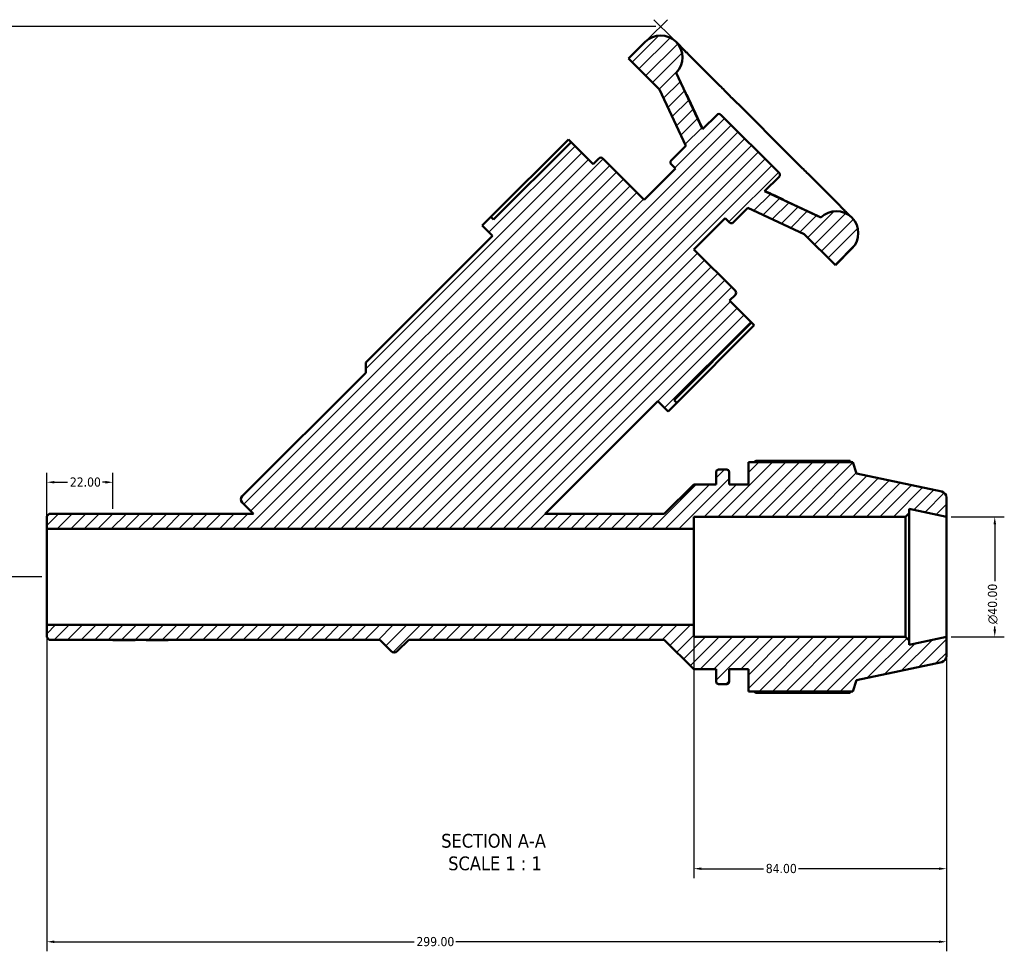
# Model space of a CAD drawing. Header units: millimetres. Extents: x 0 to 1075, y -415 to 829.
# Tile 2 of 10: x 320 to 647, y -415 to -105. Entities that reach past the tile are written whole.
import ezdxf

# ---------------------------------------------------------------- set-up
doc = ezdxf.new("R2010")
doc.units = ezdxf.units.MM
for name, color, linetype, lineweight in [('Dimension (ANSI)', 7, 'Continuous', 25), ('Hatch (ANSI)', 7, 'Continuous', 18), ('Symbol (ANSI)', 7, 'Continuous', 25), ('Visible (ANSI)', 7, 'Continuous', 50)]:
    doc.layers.add(name, color=color, linetype=linetype, lineweight=lineweight)
doc.styles.add('Label Text (ANSI)', font='tahoma.ttf')
doc.styles.add('Note Text (ANSI)', font='tahoma.ttf')
doc.dimstyles.new('Default - mm (ANSI)', dxfattribs={"dimtxt": 3.048, "dimasz": 2.5, "dimexe": 3.175, "dimexo": 1.6002, "dimgap": 0.8, "dimtad": 0, "dimtoh": 1, "dimrnd": 1e-08, "dimzin": 4, "dimdsep": 46, "dimtxsty": 'Note Text (ANSI)', "dimcen": 0.09, "dimdle": 10, "dimclrd": 256, "dimclre": 256, "dimclrt": 256, "dimadec": 1, "dimazin": 1, "dimtfac": 1, "dimtofl": 0, "dimtmove": 0, "dimatfit": 3, "dimfxl": 1, "dimtolj": 1, "dimtzin": 4, "dimlwd": -1, "dimlwe": -1, "dimarcsym": 0})

# ---------------------------------------------------------------- blocks, each defined once
blk = doc.blocks.new('*D7')
at = {"layer": 'Defpoints', "color": 0, "transparency": 16777216}
for p in [(627.53, -270.16), (627.53, -310.16), (643.57, -310.16)]:
    blk.add_point(p, dxfattribs=at)
at = {"layer": 'Dimension (ANSI)', "transparency": 16777216}
for p, q in [((629.13, -270.16), (646.75, -270.16)), ((643.57, -272.66), (643.57, -291.57)), ((643.57, -307.66), (643.57, -306.71)), ((629.13, -310.16), (646.75, -310.16))]:
    blk.add_line(p, q, dxfattribs=at)
for points in [[(643.16, -272.66), (643.99, -272.66), (643.57, -270.16)], [(643.16, -307.66), (643.99, -307.66), (643.57, -310.16)]]:
    blk.add_solid(points, dxfattribs=at)
at = {"layer": 'Dimension (ANSI)', "transparency": 16777216, "insert": (641.28, -305.91), "char_height": 3.048, "attachment_point": 1, "rotation": 90, "style": 'Note Text (ANSI)'}
blk.add_mtext('\\A1;\\fAIGDT|b0|i0;\\H3.0480;\\ln\\fTahoma|b0|i0;\\H3.0480;40.00', dxfattribs=at)
blk = doc.blocks.new('*D8')
at = {"layer": 'Defpoints', "color": 0, "transparency": 16777216}
for p in [(543.53, -306.16), (627.53, -310.16), (543.53, -387.21)]:
    blk.add_point(p, dxfattribs=at)
at = {"layer": 'Dimension (ANSI)', "transparency": 16777216}
for p, q in [((543.53, -307.76), (543.53, -390.39)), ((627.53, -311.76), (627.53, -390.39)), ((546.03, -387.21), (566.68, -387.21)), ((625.03, -387.21), (578.38, -387.21))]:
    blk.add_line(p, q, dxfattribs=at)
for points in [[(546.03, -386.8), (546.03, -387.63), (543.53, -387.21)], [(625.03, -386.8), (625.03, -387.63), (627.53, -387.21)]]:
    blk.add_solid(points, dxfattribs=at)
at = {"layer": 'Dimension (ANSI)', "transparency": 16777216, "insert": (567.48, -385.62), "char_height": 3.048, "attachment_point": 1, "style": 'Note Text (ANSI)'}
blk.add_mtext('\\A1;84.00', dxfattribs=at)
blk = doc.blocks.new('*D9')
at = {"layer": 'Defpoints', "color": 0, "transparency": 16777216}
for p in [(328.53, -306.16), (627.53, -310.16), (328.53, -411.51)]:
    blk.add_point(p, dxfattribs=at)
at = {"layer": 'Dimension (ANSI)', "transparency": 16777216}
for p, q in [((328.53, -307.76), (328.53, -414.69)), ((627.53, -311.76), (627.53, -414.69)), ((331.03, -411.51), (450.57, -411.51)), ((625.03, -411.51), (464.49, -411.51))]:
    blk.add_line(p, q, dxfattribs=at)
for points in [[(331.03, -411.09), (331.03, -411.93), (328.53, -411.51)], [(625.03, -411.09), (625.03, -411.93), (627.53, -411.51)]]:
    blk.add_solid(points, dxfattribs=at)
at = {"layer": 'Dimension (ANSI)', "transparency": 16777216, "insert": (451.37, -409.92), "char_height": 3.048, "attachment_point": 1, "style": 'Note Text (ANSI)'}
blk.add_mtext('\\A1;299.00', dxfattribs=at)
blk = doc.blocks.new('*D10')
at = {"layer": 'Defpoints', "color": 0, "transparency": 16777216}
for p in [(350.53, -258.71), (350.53, -269.16), (328.53, -274.16)]:
    blk.add_point(p, dxfattribs=at)
at = {"layer": 'Dimension (ANSI)', "transparency": 16777216}
for p, q in [((328.53, -272.56), (328.53, -255.54)), ((350.53, -267.56), (350.53, -255.54)), ((331.03, -258.71), (335.41, -258.71)), ((348.03, -258.71), (347.04, -258.71))]:
    blk.add_line(p, q, dxfattribs=at)
for points in [[(331.03, -258.29), (331.03, -259.13), (328.53, -258.71)], [(348.03, -258.29), (348.03, -259.13), (350.53, -258.71)]]:
    blk.add_solid(points, dxfattribs=at)
at = {"layer": 'Dimension (ANSI)', "transparency": 16777216, "insert": (336.21, -257.12), "char_height": 3.048, "attachment_point": 1, "style": 'Note Text (ANSI)'}
blk.add_mtext('\\A1;22.00', dxfattribs=at)
blk = doc.blocks.new('*D11')
at = {"layer": 'Defpoints', "color": 0, "transparency": 16777216}
for p in [(532.52, -107.14), (210.33, -290.16), (328.53, -290.16)]:
    blk.add_point(p, dxfattribs=at)
at = {"layer": 'Dimension (ANSI)', "transparency": 16777216}
for p, q in [((530.92, -107.14), (207.15, -107.14)), ((210.33, -109.64), (210.33, -228.32)), ((210.33, -287.66), (210.33, -236.08)), ((326.93, -290.16), (207.15, -290.16))]:
    blk.add_line(p, q, dxfattribs=at)
for points in [[(209.91, -109.64), (210.74, -109.64), (210.33, -107.14)], [(209.91, -287.66), (210.74, -287.66), (210.33, -290.16)]]:
    blk.add_solid(points, dxfattribs=at)
at = {"layer": 'Dimension (ANSI)', "transparency": 16777216, "insert": (208.73, -235.28), "char_height": 3.048, "attachment_point": 1, "rotation": 90, "style": 'Note Text (ANSI)'}
blk.add_mtext('\\A1;183', dxfattribs=at)

msp = doc.modelspace()

# ---------------------------------------------------------------- hatches: boundary and pattern name
at = {"layer": 'Hatch (ANSI)'}
h = msp.add_hatch(dxfattribs=at)
h.set_pattern_fill('ANSI31', color=256, scale=25.4, style=0)
h.set_pattern_definition([(45, (0, 0), (-2.245064, 2.245064), [])])
edge = h.paths.add_edge_path()
edge.add_ellipse((625.531, -316.539), major_axis=(0.416, -1.956), ratio=1, start_angle=0, end_angle=78)
edge.add_line((627.531, -316.539), (627.531, -310.158))
edge.add_line((627.531, -310.158), (615.073, -312.806))
edge.add_line((615.073, -312.806), (615.073, -311.358))
edge.add_line((615.073, -311.358), (613.873, -310.158))
edge.add_line((613.873, -310.158), (543.531, -310.158))
edge.add_line((543.531, -310.158), (543.531, -306.158))
edge.add_line((543.531, -306.158), (328.531, -306.158))
edge.add_line((328.531, -306.158), (328.531, -310.275))
edge.add_line((328.531, -310.275), (329.369, -311.113))
edge.add_line((329.369, -311.113), (350.531, -311.113))
edge.add_line((350.531, -311.113), (350.531, -311.158))
edge.add_line((350.531, -311.158), (357.865, -311.158))
edge.add_line((357.865, -311.158), (357.865, -311.113))
edge.add_line((357.865, -311.113), (361.531, -311.113))
edge.add_line((361.531, -311.113), (361.531, -311.158))
edge.add_line((361.531, -311.158), (368.865, -311.158))
edge.add_line((368.865, -311.158), (368.865, -311.113))
edge.add_line((368.865, -311.113), (439.186, -311.113))
edge.add_line((439.186, -311.113), (442.987, -314.914))
edge.add_ellipse((444.005, -313.896), major_axis=(-1.018, -1.018), ratio=1, start_angle=0, end_angle=90)
edge.add_line((445.023, -314.914), (448.824, -311.113))
edge.add_line((448.824, -311.113), (533.736, -311.113))
edge.add_line((533.736, -311.113), (543.531, -320.908))
edge.add_line((543.531, -320.908), (551.006, -320.908))
edge.add_line((551.006, -320.908), (551.006, -325.028))
edge.add_ellipse((551.806, -325.028), major_axis=(-0.8, 0), ratio=1, start_angle=0, end_angle=90)
edge.add_line((551.806, -325.828), (554.478, -325.828))
edge.add_ellipse((554.478, -325.028), major_axis=(0, -0.8), ratio=1, start_angle=0, end_angle=90)
edge.add_line((555.278, -325.028), (555.278, -320.908))
edge.add_line((555.278, -320.908), (561.751, -320.908))
edge.add_line((561.751, -320.908), (561.751, -328.288))
edge.add_line((561.751, -328.288), (596.405, -328.288))
edge.add_line((596.405, -328.288), (597.631, -324.514))
edge.add_line((597.631, -324.514), (625.947, -318.495))
edge = h.paths.add_edge_path()
edge.add_ellipse((625.531, -263.778), major_axis=(2, 0), ratio=1, start_angle=0, end_angle=78)
edge.add_line((625.947, -261.821), (597.631, -255.803))
edge.add_line((597.631, -255.803), (596.405, -252.028))
edge.add_line((596.405, -252.028), (561.751, -252.028))
edge.add_line((561.751, -252.028), (561.751, -259.408))
edge.add_line((561.751, -259.408), (555.278, -259.408))
edge.add_line((555.278, -259.408), (555.278, -255.288))
edge.add_ellipse((554.478, -255.288), major_axis=(0.8, 0), ratio=1, start_angle=0, end_angle=90)
edge.add_line((554.478, -254.488), (551.806, -254.488))
edge.add_ellipse((551.806, -255.288), major_axis=(0, 0.8), ratio=1, start_angle=0, end_angle=90)
edge.add_line((551.006, -255.288), (551.006, -259.408))
edge.add_line((551.006, -259.408), (543.531, -259.408))
edge.add_line((543.531, -259.408), (533.736, -269.203))
edge.add_line((533.736, -269.203), (494.171, -269.203))
edge.add_line((494.171, -269.203), (531.637, -231.737))
edge.add_line((531.637, -231.737), (535.074, -235.174))
edge.add_line((535.074, -235.174), (537.937, -232.31))
edge.add_line((537.937, -232.31), (537.009, -231.382))
edge.add_line((537.009, -231.382), (562.784, -205.608))
edge.add_line((562.784, -205.608), (555.464, -198.288))
edge.add_line((555.464, -198.288), (557.373, -196.379))
edge.add_ellipse((556.736, -195.742), major_axis=(0.636, -0.636), ratio=1, start_angle=0, end_angle=90)
edge.add_line((557.373, -195.106), (543.576, -181.309))
edge.add_line((543.576, -181.309), (553.978, -170.907))
edge.add_line((553.978, -170.907), (555.404, -172.332))
edge.add_ellipse((556.04, -171.696), major_axis=(-0.636, -0.636), ratio=1, start_angle=0, end_angle=90)
edge.add_line((556.677, -172.332), (561.539, -167.47))
edge.add_line((561.539, -167.47), (580.288, -176.213))
edge.add_line((580.288, -176.213), (590.598, -186.523))
edge.add_line((590.598, -186.523), (596.096, -181.024))
edge.add_ellipse((590.941, -175.869), major_axis=(5.155, -5.155), ratio=1, start_angle=0, end_angle=180)
edge.add_line((585.786, -170.715), (567.037, -161.972))
edge.add_line((567.037, -161.972), (571.899, -157.11))
edge.add_ellipse((571.263, -156.473), major_axis=(0.636, -0.636), ratio=1, start_angle=0, end_angle=90)
edge.add_line((571.899, -155.837), (552.553, -136.49))
edge.add_ellipse((551.916, -137.127), major_axis=(0.636, 0.636), ratio=1, start_angle=0, end_angle=90)
edge.add_line((551.28, -136.49), (546.418, -141.352))
edge.add_line((546.418, -141.352), (537.675, -122.603))
edge.add_ellipse((532.52, -117.448), major_axis=(5.155, -5.155), ratio=1, start_angle=0, end_angle=180)
edge.add_line((527.365, -112.293), (521.867, -117.792))
edge.add_line((521.867, -117.792), (532.176, -128.101))
edge.add_line((532.176, -128.101), (540.919, -146.851))
edge.add_line((540.919, -146.851), (536.057, -151.713))
edge.add_ellipse((536.694, -152.349), major_axis=(-0.636, 0.636), ratio=1, start_angle=0, end_angle=90)
edge.add_line((536.057, -152.986), (537.483, -154.411))
edge.add_line((537.483, -154.411), (527.08, -164.814))
edge.add_line((527.08, -164.814), (513.283, -151.017))
edge.add_ellipse((512.647, -151.653), major_axis=(0.636, 0.636), ratio=1, start_angle=0, end_angle=90)
edge.add_line((512.011, -151.017), (510.101, -152.926))
edge.add_line((510.101, -152.926), (502.782, -145.606))
edge.add_line((502.782, -145.606), (477.007, -171.38))
edge.add_line((477.007, -171.38), (476.08, -170.452))
edge.add_line((476.08, -170.452), (473.216, -173.316))
edge.add_line((473.216, -173.316), (476.652, -176.752))
edge.add_line((476.652, -176.752), (434.555, -218.85))
edge.add_line((434.555, -218.85), (434.555, -222.287))
edge.add_line((434.555, -222.287), (393.475, -263.366))
edge.add_ellipse((394.494, -264.384), major_axis=(-1.018, 1.018), ratio=1, start_angle=0, end_angle=90)
edge.add_line((393.475, -265.402), (397.276, -269.203))
edge.add_line((397.276, -269.203), (368.865, -269.203))
edge.add_line((368.865, -269.203), (368.865, -269.158))
edge.add_line((368.865, -269.158), (361.531, -269.158))
edge.add_line((361.531, -269.158), (361.531, -269.203))
edge.add_line((361.531, -269.203), (357.865, -269.203))
edge.add_line((357.865, -269.203), (357.865, -269.158))
edge.add_line((357.865, -269.158), (350.531, -269.158))
edge.add_line((350.531, -269.158), (350.531, -269.203))
edge.add_line((350.531, -269.203), (329.369, -269.203))
edge.add_line((329.369, -269.203), (328.531, -270.041))
edge.add_line((328.531, -270.041), (328.531, -274.158))
edge.add_line((328.531, -274.158), (543.531, -274.158))
edge.add_line((543.531, -274.158), (543.531, -270.158))
edge.add_line((543.531, -270.158), (613.873, -270.158))
edge.add_line((613.873, -270.158), (615.073, -268.958))
edge.add_line((615.073, -268.958), (615.073, -267.51))
edge.add_line((615.073, -267.51), (627.531, -270.158))
edge.add_line((627.531, -270.158), (627.531, -263.778))

# ---------------------------------------------------------------- linework, layer by layer
at = {"layer": 'Dimension (ANSI)'}
for p, q in [((528.497, -111.162), (534.765, -104.894)), ((536.543, -111.162), (530.275, -104.894))]:
    msp.add_line(p, q, dxfattribs=at)
at = {"layer": 'Visible (ANSI)'}
for p, q in [((527.365, -112.293), (521.867, -117.792)), ((538.656, -113.274), (537.675, -112.293)), ((521.867, -117.792), (532.176, -128.101)), ((552.232, -126.85), (541.616, -116.235)), ((546.418, -141.352), (537.675, -122.603)), ((537.835, -122.764), (537.675, -122.603)), ((532.176, -128.101), (540.919, -146.851)), ((574.392, -149.01), (559.379, -133.998)), ((551.28, -136.49), (546.418, -141.352)), ((571.899, -155.837), (552.553, -136.49)), ((476.121, -170.493), (501.895, -144.719)), ((502.782, -145.606), (477.007, -171.38)), ((501.895, -144.719), (502.782, -145.606)), ((510.101, -152.926), (502.782, -145.606)), ((540.919, -146.851), (536.057, -151.713)), ((512.011, -151.017), (510.101, -152.926)), ((527.08, -164.814), (513.283, -151.017)), ((536.057, -152.986), (537.483, -154.411)), ((537.483, -154.411), (527.08, -164.814)), ((592.155, -166.773), (581.539, -156.158)), ((567.037, -161.972), (571.899, -157.11)), ((585.786, -170.715), (567.037, -161.972)), ((556.677, -172.332), (561.539, -167.47)), ((561.539, -167.47), (580.288, -176.213)), ((596.096, -170.715), (595.115, -169.734)), ((476.08, -170.452), (473.216, -173.316)), ((473.216, -173.316), (476.652, -176.752)), ((477.007, -171.38), (476.08, -170.452)), ((543.576, -181.309), (553.978, -170.907)), ((553.978, -170.907), (555.404, -172.332)), ((585.786, -170.715), (585.626, -170.554)), ((580.288, -176.213), (590.598, -186.523)), ((476.652, -176.752), (434.555, -218.85)), ((557.373, -195.106), (543.576, -181.309)), ((590.598, -186.523), (596.096, -181.024)), ((555.464, -198.288), (557.373, -196.379)), ((562.784, -205.608), (555.464, -198.288)), ((537.009, -231.382), (562.784, -205.608)), ((562.784, -205.608), (563.67, -206.494)), ((563.67, -206.494), (537.896, -232.268)), ((434.555, -218.85), (434.555, -222.287)), ((434.555, -222.287), (393.475, -263.366)), ((494.171, -269.203), (531.637, -231.737)), ((531.637, -231.737), (535.074, -235.174)), ((535.074, -235.174), (537.937, -232.31)), ((537.937, -232.31), (537.009, -231.382)), ((595.472, -251.58), (564.211, -251.58)), ((554.478, -254.488), (551.806, -254.488)), ((596.405, -252.028), (561.751, -252.028)), ((561.751, -252.028), (561.751, -259.408)), ((597.631, -255.803), (596.405, -252.028)), ((551.006, -255.288), (551.006, -259.408)), ((555.278, -259.408), (555.278, -255.288)), ((625.947, -261.821), (597.631, -255.803)), ((543.531, -259.408), (533.736, -269.203)), ((551.006, -259.408), (543.531, -259.408)), ((561.751, -259.408), (555.278, -259.408)), ((627.531, -270.158), (627.531, -263.778)), ((393.475, -265.402), (397.276, -269.203)), ((615.073, -268.958), (615.073, -267.51)), ((615.073, -267.51), (627.531, -270.158)), ((329.369, -269.203), (328.531, -270.041)), ((328.531, -270.041), (328.531, -274.158)), ((350.531, -269.203), (329.369, -269.203)), ((357.865, -269.158), (350.531, -269.158)), ((350.531, -269.158), (350.531, -269.203)), ((357.865, -269.203), (357.865, -269.158)), ((361.531, -269.203), (357.865, -269.203)), ((368.865, -269.158), (361.531, -269.158)), ((361.531, -269.158), (361.531, -269.203)), ((368.865, -269.203), (368.865, -269.158)), ((397.276, -269.203), (368.865, -269.203)), ((533.736, -269.203), (494.171, -269.203)), ((543.531, -274.158), (543.531, -270.158)), ((543.531, -270.158), (613.873, -270.158)), ((613.873, -270.158), (615.073, -268.958)), ((613.873, -270.158), (613.873, -310.158)), ((615.073, -311.358), (615.073, -268.958)), ((627.531, -310.158), (627.531, -270.158)), ((328.531, -274.158), (543.531, -274.158)), ((328.531, -306.158), (328.531, -274.158)), ((543.531, -306.158), (543.531, -274.158)), ((543.531, -306.158), (328.531, -306.158)), ((328.531, -306.158), (328.531, -310.275)), ((543.531, -310.158), (543.531, -306.158)), ((328.531, -310.275), (329.369, -311.113)), ((613.873, -310.158), (543.531, -310.158)), ((615.073, -311.358), (613.873, -310.158)), ((627.531, -310.158), (615.073, -312.806)), ((627.531, -316.539), (627.531, -310.158)), ((329.369, -311.113), (350.531, -311.113)), ((350.531, -311.113), (350.531, -311.158)), ((350.531, -311.158), (357.865, -311.158)), ((350.531, -311.158), (350.531, -311.193)), ((350.531, -311.193), (357.865, -311.193)), ((357.865, -311.158), (357.865, -311.113)), ((357.865, -311.113), (361.531, -311.113)), ((357.865, -311.193), (357.865, -311.158)), ((361.531, -311.113), (361.531, -311.158)), ((361.531, -311.158), (368.865, -311.158)), ((361.531, -311.158), (361.531, -311.193)), ((368.865, -311.193), (361.531, -311.193)), ((368.865, -311.158), (368.865, -311.113)), ((368.865, -311.113), (439.186, -311.113)), ((368.865, -311.158), (368.865, -311.193)), ((439.186, -311.113), (442.987, -314.914)), ((445.023, -314.914), (448.824, -311.113)), ((448.824, -311.113), (533.736, -311.113)), ((533.736, -311.113), (543.531, -320.908)), ((615.073, -312.806), (615.073, -311.358)), ((597.631, -324.514), (625.947, -318.495)), ((543.531, -320.908), (551.006, -320.908)), ((551.006, -320.908), (551.006, -325.028)), ((555.278, -325.028), (555.278, -320.908)), ((555.278, -320.908), (561.751, -320.908)), ((561.751, -320.908), (561.751, -328.288)), ((551.806, -325.828), (554.478, -325.828)), ((596.405, -328.288), (597.631, -324.514)), ((561.751, -328.288), (596.405, -328.288)), ((564.211, -328.736), (595.472, -328.736))]:
    msp.add_line(p, q, dxfattribs=at)
for centre, radius, start, end in [((532.52, -117.448), 7.29, 315, 135), ((551.916, -137.127), 0.9, 45, 135), ((512.647, -151.653), 0.9, 45, 135), ((536.694, -152.349), 0.9, 135, 225), ((571.263, -156.473), 0.9, 315, 45), ((590.941, -175.869), 7.29, 315, 135), ((556.04, -171.696), 0.9, 225, 315), ((556.736, -195.742), 0.9, 315, 45), ((551.806, -255.288), 0.8, 90, 180), ((554.478, -255.288), 0.8, 0, 90), ((394.494, -264.384), 1.44, 135, 225), ((625.531, -263.778), 2, 0, 78), ((444.005, -313.896), 1.44, 225, 315), ((625.531, -316.539), 2, 282, 0), ((551.806, -325.028), 0.8, 180, 270), ((554.478, -325.028), 0.8, 270, 0)]:
    msp.add_arc(centre, radius, start, end, dxfattribs=at)
for points, knots in [([(541.616, -116.235), (541.476, -116.094), (541.339, -115.978), (541.043, -115.719), (540.885, -115.578), (540.539, -115.25), (540.352, -115.062), (539.941, -114.634), (539.719, -114.393), (539.227, -113.864), (538.957, -113.576), (538.656, -113.274)], [1.4196246, 1.4196246, 1.4196246, 1.4196246, 1.63987, 1.63987, 1.8601155, 1.8601155, 2.0803609, 2.0803609, 2.3006063, 2.3006063, 2.5208518, 2.5208518, 2.5208518, 2.5208518]), ([(546.551, -141.219), (546.03, -140.133), (545.512, -139.046), (544.394, -136.694), (543.796, -135.429), (542.6, -132.899), (542.004, -131.633), (540.812, -129.101), (540.216, -127.835), (539.027, -125.301), (538.432, -124.034), (537.838, -122.767)], [0.6654591, 0.6654591, 0.6654591, 0.6654591, 1.0272026, 1.0272026, 1.4471098, 1.4471098, 1.8670169, 1.8670169, 2.2869241, 2.2869241, 2.7068312, 2.7068312, 2.7068312, 2.7068312]), ([(559.379, -133.998), (558.938, -133.557), (558.482, -133.119), (557.557, -132.231), (557.088, -131.78), (556.144, -130.855), (555.669, -130.38), (554.712, -129.404), (554.229, -128.903), (553.248, -127.885), (552.749, -127.367), (552.232, -126.85)], [1.4196077, 1.4196077, 1.4196077, 1.4196077, 1.6398464, 1.6398464, 1.8600851, 1.8600851, 2.0803238, 2.0803238, 2.3005625, 2.3005625, 2.5208012, 2.5208012, 2.5208012, 2.5208012]), ([(581.539, -156.158), (581.022, -155.641), (580.505, -155.142), (579.486, -154.16), (578.986, -153.678), (578.01, -152.72), (577.535, -152.245), (576.609, -151.301), (576.158, -150.832), (575.27, -149.907), (574.833, -149.451), (574.392, -149.01)], [1.4196077, 1.4196077, 1.4196077, 1.4196077, 1.6398464, 1.6398464, 1.8600852, 1.8600852, 2.0803239, 2.0803239, 2.3005626, 2.3005626, 2.5208014, 2.5208014, 2.5208014, 2.5208014]), ([(585.622, -170.552), (584.355, -169.957), (583.088, -169.363), (580.555, -168.173), (579.288, -167.578), (576.756, -166.386), (575.49, -165.789), (572.96, -164.594), (571.696, -163.995), (569.344, -162.878), (568.256, -162.359), (567.17, -161.838)], [0.5223238, 0.5223238, 0.5223238, 0.5223238, 0.942231, 0.942231, 1.3621381, 1.3621381, 1.7820453, 1.7820453, 2.2019524, 2.2019524, 2.563696, 2.563696, 2.563696, 2.563696]), ([(595.115, -169.734), (594.813, -169.432), (594.526, -169.163), (593.996, -168.671), (593.755, -168.448), (593.327, -168.038), (593.14, -167.85), (592.811, -167.505), (592.671, -167.346), (592.411, -167.051), (592.295, -166.914), (592.155, -166.773)], [1.4196246, 1.4196246, 1.4196246, 1.4196246, 1.63987, 1.63987, 1.8601154, 1.8601154, 2.0803609, 2.0803609, 2.3006063, 2.3006063, 2.5208518, 2.5208518, 2.5208518, 2.5208518])]:
    msp.add_open_spline(points, degree=3, knots=knots, dxfattribs=at)
for points in [[(537.835, -122.764), (537.836, -122.765), (537.837, -122.766), (537.838, -122.767)], [(585.622, -170.552), (585.624, -170.552), (585.625, -170.553), (585.626, -170.554)]]:
    msp.add_open_spline(points, degree=3, dxfattribs=at)
for points, weights in [([(563.497, -252.028), (563.848, -251.806), (564.211, -251.58)], [1.01109129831, 1.01305298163, 1.0148680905]), ([(595.704, -252.028), (595.59, -251.806), (595.472, -251.58)], [1.00149153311, 1.00081962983, 1]), ([(564.211, -328.736), (563.848, -328.51), (563.497, -328.288)], [1.0148680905, 1.01305298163, 1.01109129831]), ([(595.472, -328.736), (595.59, -328.51), (595.704, -328.288)], [1, 1.00081962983, 1.00149153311])]:
    msp.add_rational_spline(points, weights, degree=2, dxfattribs=at)

# ---------------------------------------------------------------- texts
at = {"layer": 'Symbol (ANSI)', "char_height": 4.572, "attachment_point": 7, "style": 'Label Text (ANSI)'}
for s, insert in [('SECTION A-A', (459.607, -380.3)), ('SCALE 1 : 1', (461.926, -387.813))]:
    msp.add_mtext(s, dxfattribs=dict(at, insert=insert))

# ---------------------------------------------------------------- dimensions: what is measured, and where the dimension line sits
at = {"layer": 'Dimension (ANSI)'}
for base, p1, p2, angle, override, picture, middle in [((210.325, -290.158), (532.52, -107.139), (328.531, -290.158), 90, {"dimtoh": 0, "dimdec": 0, "dimtp": 0, "dimtm": 0, "dimtdec": 2, "dimatfit": 1}, '*D11', (210.325, -232.202)), ((350.531, -258.711), (328.531, -274.158), (350.531, -269.158), 180, {"dimtoh": 0, "dimdec": 2, "dimtp": 0, "dimtm": 0, "dimtdec": 2, "dimatfit": 1}, '*D10', (341.222, -258.711)), ((328.531, -411.511), (627.531, -310.158), (328.531, -306.158), 180, {"dimtoh": 0, "dimdec": 2, "dimtp": 0, "dimtm": 0, "dimtdec": 2, "dimatfit": 1}, '*D9', (457.531, -411.511)), ((543.531, -387.213), (627.531, -310.158), (543.531, -306.158), 180, {"dimtoh": 0, "dimdec": 2, "dimtp": 0, "dimtm": 0, "dimtdec": 2, "dimatfit": 1}, '*D8', (572.531, -387.213))]:
    dim = msp.add_linear_dim(base=base, p1=p1, p2=p2, angle=angle, dimstyle='Default - mm (ANSI)', override=override, dxfattribs=at)
    dim.commit()
    dim.dimension.update_dxf_attribs({"geometry": picture, "text_midpoint": middle, "dimtype": 160})
dim = msp.add_linear_dim(base=(643.572, -310.158), p1=(627.531, -270.158), p2=(627.531, -310.158), angle=90, text='\\fAIGDT|b0|i0;\\H3.0480;\\ln\\fTahoma|b0|i0;\\H3.0480;<>', dimstyle='Default - mm (ANSI)', override={"dimtoh": 0, "dimdec": 2, "dimtp": 0, "dimtm": 0, "dimtdec": 2, "dimatfit": 1}, dxfattribs=at)
dim.commit()
dim.dimension.update_dxf_attribs({"geometry": '*D7', "text_midpoint": (643.572, -299.141), "dimtype": 160})

doc.saveas('drawing.dxf')
